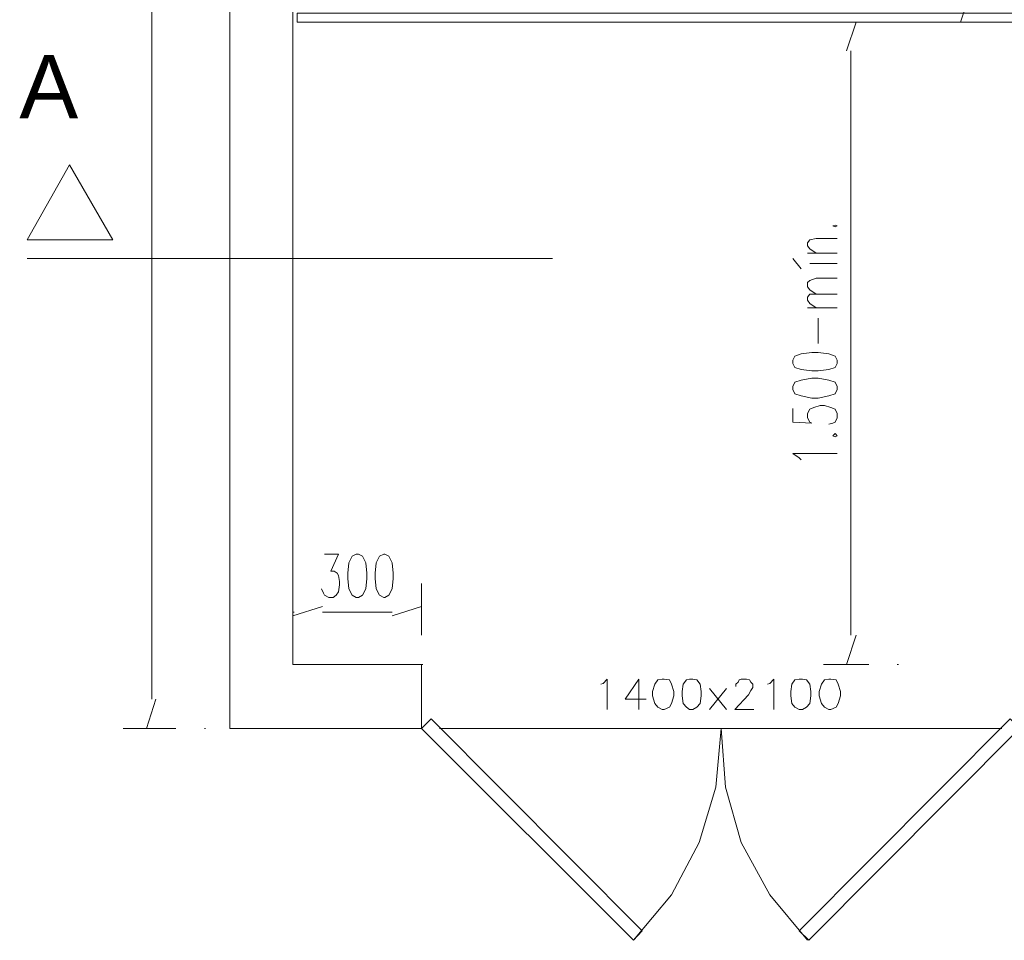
# Model space of a CAD drawing. Header units: millimetres. Extents: x 4476070 to 4476182, y -30324732 to -30324697.
# Tile 51 of 70: x 4476113.52 to 4476115.8, y -30324718.52 to -30324716.39. Entities that reach past the tile are written whole.
import ezdxf

# ---------------------------------------------------------------- set-up
doc = ezdxf.new("R2010")
doc.units = ezdxf.units.MM
doc.styles.add('PDF Arial', font='arial.ttf')

msp = doc.modelspace()

# ---------------------------------------------------------------- linework, layer by layer
at = {"color": 7, "lineweight": 13}
for points in [[(4476115.71594, -30324713.67346), (4476114.0108, -30324713.67346), (4476114.0108, -30324718.02746), (4476114.45475, -30324718.02746), (4476114.45475, -30324717.87946), (4476114.15711, -30324717.87946), (4476114.15711, -30324713.82146), (4476115.71594, -30324713.82146), (4476116.70389, -30324713.82146)], [(4476115.71103, -30324716.39446), (4476115.71343, -30324716.39446)], [(4476114.7572, -30324716.94046), (4476113.54242, -30324716.94046)], [(4476114.15711, -30324717.75846), (4476114.15962, -30324717.75846)], [(4476114.15711, -30324717.87946), (4476114.15962, -30324717.87946)], [(4476114.45475, -30324717.87946), (4476114.45716, -30324717.87946)], [(4476115.44761, -30324717.87946), (4476115.45002, -30324717.87946)], [(4476115.55488, -30324717.87946), (4476115.55739, -30324717.87946)], [(4476114.88404, -30324717.98346), (4476114.88404, -30324717.91346), (4476114.87431, -30324717.92346), (4476114.86949, -30324717.92546)], [(4476114.9573, -30324717.98346), (4476114.9573, -30324717.91346), (4476114.92559, -30324717.95946), (4476114.97436, -30324717.95946)], [(4476115.22313, -30324717.98346), (4476115.17927, -30324717.98346), (4476115.21098, -30324717.94946), (4476115.2158, -30324717.93946), (4476115.22072, -30324717.93246), (4476115.22072, -30324717.92546), (4476115.2158, -30324717.92046), (4476115.21339, -30324717.91546), (4476115.20607, -30324717.91346), (4476115.19392, -30324717.91346), (4476115.18901, -30324717.91546), (4476115.1866, -30324717.92046), (4476115.18168, -30324717.92546), (4476115.18168, -30324717.93046)], [(4476115.26949, -30324717.98346), (4476115.26949, -30324717.91346), (4476115.25975, -30324717.92346), (4476115.25484, -30324717.92546)], [(4476115.12067, -30324717.98346), (4476115.15971, -30324717.93546)], [(4476115.15971, -30324717.98346), (4476115.12067, -30324717.93546)], [(4476113.83027, -30324718.02746), (4476113.83268, -30324718.02746)], [(4476113.9522, -30324718.02746), (4476113.95471, -30324718.02746)], [(4476114.49619, -30324718.02746), (4476115.79642, -30324718.02746)], [(4476114.94506, -30324718.51746), (4476115.03286, -30324718.41246), (4476115.09628, -30324718.29146), (4476115.13532, -30324718.16346), (4476115.14756, -30324718.02746), (4476115.1573, -30324718.16346), (4476115.19392, -30324718.29146), (4476115.25975, -30324718.41246), (4476115.34756, -30324718.51746)]]:
    msp.add_lwpolyline(points, dxfattribs=at)
at = {"color": 1, "lineweight": 13}
for points in [[(4476113.83027, -30324713.73946), (4476113.83027, -30324717.95946)], [(4476115.70129, -30324716.39446), (4476115.72327, -30324716.32746)], [(4476115.48905, -30324716.39446), (4476115.38419, -30324716.39446)], [(4476115.43777, -30324716.46046), (4476115.45975, -30324716.39446)], [(4476115.62322, -30324716.39446), (4476115.77686, -30324716.39446)], [(4476115.44761, -30324716.46046), (4476115.44761, -30324717.81146)], [(4476114.15711, -30324717.81146), (4476114.15711, -30324717.69246)], [(4476114.45475, -30324717.81146), (4476114.45475, -30324717.69246)], [(4476114.15711, -30324717.76746), (4476114.22545, -30324717.74546)], [(4476114.38641, -30324717.75846), (4476114.22545, -30324717.75846)], [(4476114.38641, -30324717.76746), (4476114.45475, -30324717.74546)], [(4476115.43777, -30324717.87946), (4476115.45975, -30324717.81146)], [(4476115.48905, -30324717.87946), (4476115.38419, -30324717.87946)], [(4476113.81803, -30324718.02746), (4476113.84001, -30324717.95946)], [(4476113.88637, -30324718.02746), (4476113.76444, -30324718.02746)]]:
    msp.add_lwpolyline(points, dxfattribs=at)
at = {"color": 7, "lineweight": 13}
for points in [[(4476114.16695, -30324716.39446), (4476116.12577, -30324716.39446), (4476116.12577, -30324716.37346), (4476114.16695, -30324716.37346)], [(4476115.55739, -30324716.39446), (4476115.55488, -30324716.39446)], [(4476113.64001, -30324716.72446), (4476113.74006, -30324716.89746), (4476113.54242, -30324716.89746)], [(4476115.0158, -30324717.91346), (4476115.02805, -30324717.91546), (4476115.03286, -30324717.92546), (4476115.03778, -30324717.94246), (4476115.03778, -30324717.95246), (4476115.03286, -30324717.96946), (4476115.02805, -30324717.97846), (4476115.0158, -30324717.98346), (4476115.01089, -30324717.98346), (4476115.00115, -30324717.97846), (4476114.99383, -30324717.96946), (4476114.98901, -30324717.95246), (4476114.98901, -30324717.94246), (4476114.99383, -30324717.92546), (4476115.00115, -30324717.91546), (4476115.01089, -30324717.91346)], [(4476115.08163, -30324717.91346), (4476115.09147, -30324717.91546), (4476115.09879, -30324717.92546), (4476115.1012, -30324717.94246), (4476115.1012, -30324717.95246), (4476115.09879, -30324717.96946), (4476115.09147, -30324717.97846), (4476115.08163, -30324717.98346), (4476115.07431, -30324717.98346), (4476115.06708, -30324717.97846), (4476115.05976, -30324717.96946), (4476115.05725, -30324717.95246), (4476115.05725, -30324717.94246), (4476115.05976, -30324717.92546), (4476115.06708, -30324717.91546), (4476115.07431, -30324717.91346)], [(4476115.33542, -30324717.91346), (4476115.34515, -30324717.91546), (4476115.35248, -30324717.92546), (4476115.35489, -30324717.94246), (4476115.35489, -30324717.95246), (4476115.35248, -30324717.96946), (4476115.34515, -30324717.97846), (4476115.33542, -30324717.98346), (4476115.32809, -30324717.98346), (4476115.31826, -30324717.97846), (4476115.31093, -30324717.96946), (4476115.30852, -30324717.95246), (4476115.30852, -30324717.94246), (4476115.31093, -30324717.92546), (4476115.31826, -30324717.91546), (4476115.32809, -30324717.91346)], [(4476115.40125, -30324717.91346), (4476115.41339, -30324717.91546), (4476115.41831, -30324717.92546), (4476115.42322, -30324717.94246), (4476115.42322, -30324717.95246), (4476115.41831, -30324717.96946), (4476115.41339, -30324717.97846), (4476115.40125, -30324717.98346), (4476115.39633, -30324717.98346), (4476115.3866, -30324717.97846), (4476115.37927, -30324717.96946), (4476115.37435, -30324717.95246), (4476115.37435, -30324717.94246), (4476115.37927, -30324717.92546), (4476115.3866, -30324717.91546), (4476115.39633, -30324717.91346)], [(4476114.47673, -30324718.00546), (4476114.96463, -30324718.49546), (4476114.94506, -30324718.51746), (4476114.45475, -30324718.02746)], [(4476115.83787, -30324718.02746), (4476115.34997, -30324718.51746), (4476115.32809, -30324718.49546), (4476115.81589, -30324718.00546)]]:
    msp.add_lwpolyline(points, close=True, dxfattribs=at)
at = {"color": 5, "lineweight": 13}
for points in [[(4476115.41098, -30324716.86346), (4476115.4159, -30324716.86546), (4476115.41098, -30324716.86746), (4476115.40606, -30324716.86546)], [(4476115.31344, -30324717.17546), (4476115.31826, -30324717.16646), (4476115.33291, -30324717.16146), (4476115.35729, -30324717.15846), (4476115.37194, -30324717.15846), (4476115.39633, -30324717.16146), (4476115.41098, -30324717.16646), (4476115.4159, -30324717.17546), (4476115.4159, -30324717.18346), (4476115.41098, -30324717.19246), (4476115.39633, -30324717.19746), (4476115.37194, -30324717.20046), (4476115.35729, -30324717.20046), (4476115.33291, -30324717.19746), (4476115.31826, -30324717.19246), (4476115.31344, -30324717.18346)], [(4476115.31344, -30324717.23646), (4476115.31826, -30324717.22646), (4476115.33291, -30324717.22246), (4476115.35729, -30324717.21746), (4476115.37194, -30324717.21746), (4476115.39633, -30324717.22246), (4476115.41098, -30324717.22646), (4476115.4159, -30324717.23646), (4476115.4159, -30324717.24346), (4476115.41098, -30324717.25346), (4476115.39633, -30324717.25846), (4476115.37194, -30324717.26346), (4476115.35729, -30324717.26346), (4476115.33291, -30324717.25846), (4476115.31826, -30324717.25346), (4476115.31344, -30324717.24346)], [(4476115.41098, -30324717.34546), (4476115.4159, -30324717.35046), (4476115.41098, -30324717.35346), (4476115.40606, -30324717.35046)], [(4476114.30834, -30324717.62446), (4476114.31817, -30324717.62946), (4476114.3255, -30324717.64446), (4476114.32791, -30324717.66846), (4476114.32791, -30324717.68046), (4476114.3255, -30324717.70446), (4476114.31817, -30324717.71946), (4476114.30834, -30324717.72446), (4476114.30352, -30324717.72446), (4476114.29379, -30324717.71946), (4476114.28646, -30324717.70446), (4476114.28395, -30324717.68046), (4476114.28395, -30324717.66846), (4476114.28646, -30324717.64446), (4476114.29379, -30324717.62946), (4476114.30352, -30324717.62446)], [(4476114.36935, -30324717.62446), (4476114.37909, -30324717.62946), (4476114.38641, -30324717.64446), (4476114.38892, -30324717.66846), (4476114.38892, -30324717.68046), (4476114.38641, -30324717.70446), (4476114.37909, -30324717.71946), (4476114.36935, -30324717.72446), (4476114.36694, -30324717.72446), (4476114.35721, -30324717.71946), (4476114.34988, -30324717.70446), (4476114.34737, -30324717.68046), (4476114.34737, -30324717.66846), (4476114.34988, -30324717.64446), (4476114.35721, -30324717.62946), (4476114.36694, -30324717.62446)]]:
    msp.add_lwpolyline(points, close=True, dxfattribs=at)
for points in [[(4476115.4159, -30324716.89446), (4476115.36713, -30324716.89446), (4476115.35248, -30324716.89746), (4476115.34756, -30324716.90446), (4476115.34756, -30324716.91146), (4476115.35248, -30324716.91846), (4476115.36713, -30324716.92846)], [(4476115.31344, -30324716.94046), (4476115.33291, -30324716.96446)], [(4476115.4159, -30324716.92846), (4476115.34756, -30324716.92846)], [(4476115.4159, -30324716.95246), (4476115.35248, -30324716.95246)], [(4476115.4159, -30324716.98646), (4476115.36713, -30324716.98646), (4476115.35248, -30324716.99146), (4476115.34756, -30324716.99646), (4476115.34756, -30324717.00646), (4476115.35248, -30324717.01346), (4476115.36713, -30324717.02346), (4476115.35248, -30324717.02346), (4476115.34756, -30324717.03046), (4476115.34756, -30324717.03746), (4476115.35248, -30324717.04446), (4476115.36713, -30324717.05446)], [(4476115.4159, -30324717.02346), (4476115.36713, -30324717.02346)], [(4476115.4159, -30324717.05446), (4476115.34756, -30324717.05446)], [(4476115.37194, -30324717.07846), (4476115.37194, -30324717.13746)], [(4476115.39633, -30324717.32346), (4476115.40606, -30324717.32146), (4476115.41098, -30324717.31946), (4476115.4159, -30324717.30946), (4476115.4159, -30324717.29946), (4476115.41098, -30324717.28946), (4476115.40125, -30324717.28546), (4476115.3866, -30324717.28046), (4476115.37686, -30324717.28046), (4476115.36221, -30324717.28546), (4476115.35248, -30324717.28946), (4476115.34756, -30324717.29946), (4476115.34756, -30324717.30946), (4476115.35248, -30324717.31946), (4476115.35729, -30324717.32146), (4476115.31344, -30324717.31946), (4476115.31344, -30324717.28746)], [(4476115.4159, -30324717.39146), (4476115.31344, -30324717.39146), (4476115.32809, -30324717.40146), (4476115.33291, -30324717.40646)], [(4476114.22304, -30324717.70446), (4476114.22786, -30324717.71446), (4476114.23037, -30324717.71946), (4476114.2401, -30324717.72446), (4476114.24983, -30324717.72446), (4476114.25716, -30324717.71946), (4476114.26208, -30324717.71146), (4476114.26449, -30324717.69546), (4476114.26449, -30324717.68746), (4476114.26208, -30324717.67346), (4476114.25957, -30324717.66846), (4476114.25224, -30324717.66346), (4476114.24492, -30324717.66346), (4476114.26208, -30324717.62446), (4476114.23037, -30324717.62446)]]:
    msp.add_lwpolyline(points, dxfattribs=at)

# ---------------------------------------------------------------- texts
at = {"color": 7, "insert": (4476113.52413, -30324716.61646), "char_height": 0.14616, "attachment_point": 7, "style": 'PDF Arial'}
msp.add_mtext('A', dxfattribs=at)

doc.saveas('drawing.dxf')
